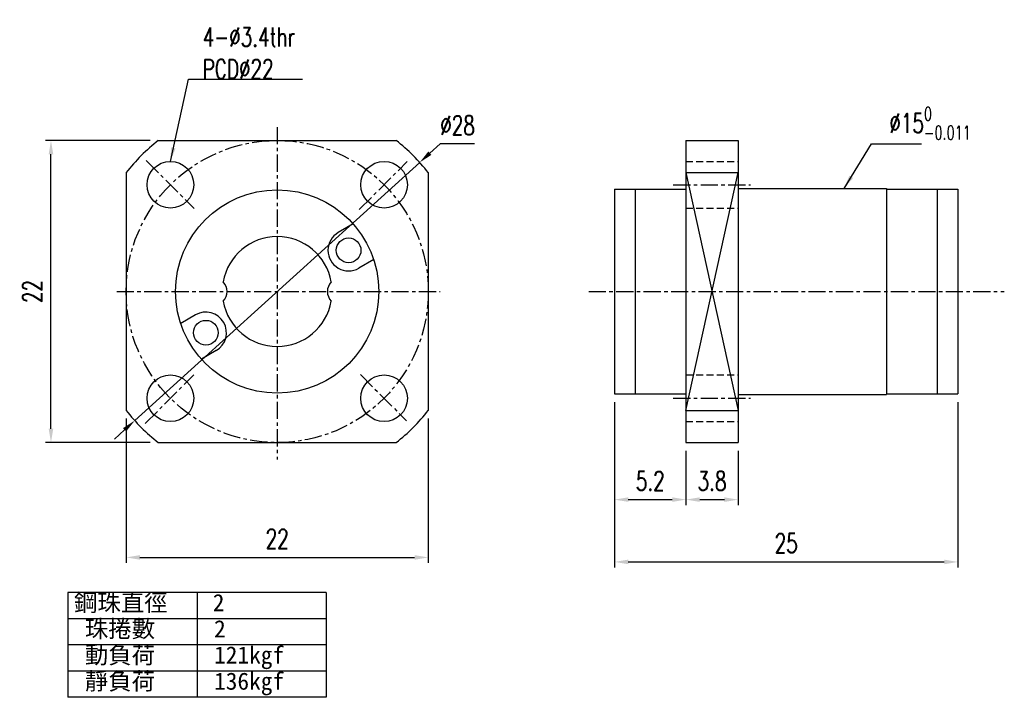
# Model space of a CAD drawing. Header units: millimetres. Extents: x 20.6 to 92.3, y 19.6 to 69.
import ezdxf

# ---------------------------------------------------------------- set-up
doc = ezdxf.new("R2010")
doc.units = ezdxf.units.MM
doc.linetypes.add('CENTER', pattern=[2, 1.25, -0.25, 0.25, -0.25])
doc.linetypes.add('DASHED', pattern=[0.75, 0.5, -0.25])
for name, color, linetype in [('CL', 1, 'CENTER'), ('DIM', 4, 'Continuous'), ('HID', 2, 'DASHED'), ('OUT', 3, 'Continuous')]:
    doc.layers.add(name, color=color, linetype=linetype)
doc.styles.add('DIM-7', font='SIMPLEX.shx', dxfattribs={"width": 0.7, "bigfont": 'chineset.shx'})
doc.styles.add('T', font='kaiu.ttf')
doc.dimstyles.new('CNS', dxfattribs={"dimscale": 0.4, "dimtxt": 3.5, "dimasz": 2.5, "dimexe": 1, "dimexo": 1.5, "dimgap": 0.09, "dimtad": 0, "dimtoh": 1, "dimdsep": 46, "dimtxsty": 'DIM-7', "dimcen": 0.09, "dimclrd": 256, "dimclre": 256, "dimclrt": 4, "dimadec": 0, "dimazin": 0, "dimtfac": 1, "dimtmove": 1, "dimatfit": 0, "dimfxl": 1, "dimtvp": 0.971429, "dimtolj": 1, "dimarcsym": 0})

# ---------------------------------------------------------------- blocks, each defined once
blk = doc.blocks.new('*D7')
at = {"layer": 'DEFPOINTS', "color": 0, "transparency": 16777216}
for p in [(28.324, 40.5), (50.324, 40.5), (50.324, 29.792)]:
    blk.add_point(p, dxfattribs=at)
at = {"layer": 'DIM', "lineweight": -2, "transparency": 16777216}
for p, q in [((28.324, 39.9), (28.324, 29.392)), ((50.324, 39.9), (50.324, 29.392)), ((29.324, 29.792), (49.324, 29.792))]:
    blk.add_line(p, q, dxfattribs=at)
at = {"layer": 'DIM', "transparency": 16777216}
for points in [[(29.324, 29.959), (29.324, 29.626), (28.324, 29.792)], [(49.324, 29.959), (49.324, 29.626), (50.324, 29.792)]]:
    blk.add_solid(points, dxfattribs=at)
at = {"layer": 'DIM', "color": 4, "transparency": 16777216, "insert": (39.324, 31.152), "char_height": 1.4, "attachment_point": 5, "style": 'DIM-7'}
blk.add_mtext('\\A1;22', dxfattribs=at)
blk = doc.blocks.new('*D8')
at = {"layer": 'DEFPOINTS', "color": 0, "transparency": 16777216}
for p in [(22.852, 60.16), (30.664, 60.16), (30.664, 38.16)]:
    blk.add_point(p, dxfattribs=at)
at = {"layer": 'DIM', "lineweight": -2, "transparency": 16777216}
for p, q in [((30.064, 60.16), (22.452, 60.16)), ((22.852, 39.16), (22.852, 59.16)), ((30.064, 38.16), (22.452, 38.16))]:
    blk.add_line(p, q, dxfattribs=at)
at = {"layer": 'DIM', "transparency": 16777216}
for points in [[(22.686, 59.16), (23.019, 59.16), (22.852, 60.16)], [(22.686, 39.16), (23.019, 39.16), (22.852, 38.16)]]:
    blk.add_solid(points, dxfattribs=at)
at = {"layer": 'DIM', "color": 4, "transparency": 16777216, "insert": (21.492, 49.16), "char_height": 1.4, "attachment_point": 5, "rotation": 90, "style": 'DIM-7'}
blk.add_mtext('\\A1;22', dxfattribs=at)
blk = doc.blocks.new('*D9')
at = {"layer": 'DEFPOINTS', "color": 0, "transparency": 16777216}
for p in [(49.698, 58.562), (28.951, 39.759)]:
    blk.add_point(p, dxfattribs=at)
at = {"layer": 'DIM', "lineweight": -2, "transparency": 16777216}
for p, q in [((51.18, 59.905), (50.439, 59.233)), ((53.689, 59.905), (51.18, 59.905)), ((28.951, 39.759), (49.698, 58.562)), ((28.21, 39.087), (27.469, 38.415))]:
    blk.add_line(p, q, dxfattribs=at)
at = {"layer": 'DIM', "transparency": 16777216}
for points in [[(50.327, 59.357), (50.551, 59.11), (49.698, 58.562)], [(28.098, 39.211), (28.322, 38.964), (28.951, 39.759)]]:
    blk.add_solid(points, dxfattribs=at)
at = {"layer": 'DIM', "color": 4, "transparency": 16777216, "insert": (52.452, 61.265), "char_height": 1.4, "attachment_point": 5, "style": 'DIM-7'}
blk.add_mtext('\\A1;∅28', dxfattribs=at)
blk = doc.blocks.new('*D10')
at = {"layer": 'DEFPOINTS', "color": 0, "transparency": 16777216}
for p in [(63.884, 41.71), (88.884, 41.71), (88.884, 29.465)]:
    blk.add_point(p, dxfattribs=at)
at = {"layer": 'DIM', "lineweight": -2, "transparency": 16777216}
for p, q in [((63.884, 41.11), (63.884, 29.065)), ((88.884, 41.11), (88.884, 29.065)), ((64.884, 29.465), (87.884, 29.465))]:
    blk.add_line(p, q, dxfattribs=at)
at = {"layer": 'DIM', "transparency": 16777216}
for points in [[(64.884, 29.632), (64.884, 29.298), (63.884, 29.465)], [(87.884, 29.632), (87.884, 29.298), (88.884, 29.465)]]:
    blk.add_solid(points, dxfattribs=at)
at = {"layer": 'DIM', "color": 4, "transparency": 16777216, "insert": (76.384, 30.825), "char_height": 1.4, "attachment_point": 5, "style": 'DIM-7'}
blk.add_mtext('\\A1;25', dxfattribs=at)
blk = doc.blocks.new('*D11')
at = {"layer": 'DEFPOINTS', "color": 0, "transparency": 16777216}
for p in [(63.884, 41.71), (69.084, 38.16), (69.084, 34.003)]:
    blk.add_point(p, dxfattribs=at)
at = {"layer": 'DIM', "lineweight": -2, "transparency": 16777216}
for p, q in [((63.884, 41.11), (63.884, 33.603)), ((69.084, 37.56), (69.084, 33.603)), ((64.884, 34.003), (68.084, 34.003))]:
    blk.add_line(p, q, dxfattribs=at)
at = {"layer": 'DIM', "transparency": 16777216}
for points in [[(64.884, 34.17), (64.884, 33.837), (63.884, 34.003)], [(68.084, 34.17), (68.084, 33.837), (69.084, 34.003)]]:
    blk.add_solid(points, dxfattribs=at)
at = {"layer": 'DIM', "color": 4, "transparency": 16777216, "insert": (66.484, 35.363), "char_height": 1.4, "attachment_point": 5, "style": 'DIM-7'}
blk.add_mtext('\\A1;5.2', dxfattribs=at)
blk = doc.blocks.new('*D12')
at = {"layer": 'DEFPOINTS', "color": 0, "transparency": 16777216}
for p in [(69.084, 38.16), (72.884, 38.16), (72.884, 34.003)]:
    blk.add_point(p, dxfattribs=at)
at = {"layer": 'DIM', "lineweight": -2, "transparency": 16777216}
for p, q in [((69.084, 37.56), (69.084, 33.603)), ((72.884, 37.56), (72.884, 33.603)), ((70.084, 34.003), (71.884, 34.003))]:
    blk.add_line(p, q, dxfattribs=at)
at = {"layer": 'DIM', "transparency": 16777216}
for points in [[(70.084, 34.17), (70.084, 33.837), (69.084, 34.003)], [(71.884, 34.17), (71.884, 33.837), (72.884, 34.003)]]:
    blk.add_solid(points, dxfattribs=at)
at = {"layer": 'DIM', "color": 4, "transparency": 16777216, "insert": (70.984, 35.363), "char_height": 1.4, "attachment_point": 5, "style": 'DIM-7'}
blk.add_mtext('\\A1;3.8', dxfattribs=at)

msp = doc.modelspace()

# ---------------------------------------------------------------- linework, layer by layer
at = {"layer": 'CL'}
for p, q in [((39.324, 61.13), (39.324, 36.914)), ((29.794, 58.69), (33.288, 55.196)), ((45.296, 55.132), (48.79, 58.626)), ((68.158, 56.938), (73.785, 56.938)), ((27.638, 49.16), (51.181, 49.16)), ((62.004, 49.16), (92.262, 49.16)), ((29.712, 39.548), (33.244, 43.08)), ((45.378, 43.107), (48.741, 39.743)), ((68.158, 41.382), (73.785, 41.382))]:
    msp.add_line(p, q, dxfattribs=at)
msp.add_circle((39.324, 49.16), 11, dxfattribs=at)
at = {"layer": 'DIM'}
for p, q in [((24.084, 27.23), (24.084, 19.605)), ((42.895, 27.23), (24.084, 27.23)), ((33.49, 27.23), (33.49, 19.605)), ((42.895, 27.23), (42.895, 19.605)), ((42.895, 25.324), (24.084, 25.324)), ((42.895, 23.418), (24.084, 23.418)), ((42.895, 21.511), (24.084, 21.511)), ((42.895, 19.605), (24.084, 19.605))]:
    msp.add_line(p, q, dxfattribs=at)
at = {"layer": 'HID'}
for p, q in [((69.084, 58.638), (72.884, 58.638)), ((69.084, 55.238), (72.884, 55.238)), ((69.084, 43.082), (72.884, 43.082)), ((69.084, 39.682), (72.884, 39.682))]:
    msp.add_line(p, q, dxfattribs=at)
at = {"layer": 'OUT'}
for p, q in [((30.664, 60.16), (47.985, 60.16)), ((69.084, 60.16), (69.084, 38.16)), ((69.084, 60.16), (72.884, 60.16)), ((72.884, 60.16), (72.884, 38.16)), ((28.324, 57.821), (28.324, 40.5)), ((50.324, 57.821), (50.324, 40.5)), ((69.084, 57.821), (72.884, 40.5)), ((69.084, 40.5), (72.884, 57.821)), ((69.084, 57.821), (72.884, 57.821)), ((72.884, 56.66), (72.884, 41.66)), ((72.884, 56.66), (83.684, 56.66)), ((83.684, 56.66), (83.684, 41.66)), ((63.884, 56.61), (63.884, 41.71)), ((63.884, 56.61), (69.084, 56.61)), ((65.384, 56.61), (65.384, 41.71)), ((83.684, 56.61), (88.884, 56.61)), ((87.384, 56.61), (87.384, 41.71)), ((88.884, 56.61), (88.884, 41.71)), ((44.85, 54.082), (43.77, 53.459)), ((46.35, 51.484), (45.27, 50.861)), ((33.378, 47.459), (32.299, 46.836)), ((34.878, 44.861), (33.799, 44.238)), ((63.884, 41.71), (69.084, 41.71)), ((72.884, 41.66), (83.684, 41.66)), ((83.684, 41.71), (88.884, 41.71)), ((69.084, 40.5), (72.884, 40.5)), ((30.664, 38.16), (47.985, 38.16)), ((69.084, 38.16), (72.884, 38.16))]:
    msp.add_line(p, q, dxfattribs=at)
for centre, radius in [((31.546, 56.938), 1.7), ((47.103, 56.938), 1.7), ((39.324, 49.16), 7.4), ((44.52, 52.16), 0.9), ((34.128, 46.16), 0.9), ((31.546, 41.382), 1.7), ((47.103, 41.382), 1.7)]:
    msp.add_circle(centre, radius, dxfattribs=at)
for centre, radius, start, end in [((39.324, 49.16), 14, 128.21321, 141.78679), ((39.324, 49.16), 14, 38.21321, 51.78679), ((39.324, 49.16), 4, 10.10894, 169.89106), ((44.52, 52.16), 1.5, 120, 300), ((34.674, 49.16), 1, 315.40577, 44.59423), ((43.974, 49.16), 1, 135.40577, 224.59423), ((39.324, 49.16), 4, 190.10894, 349.89106), ((34.128, 46.16), 1.5, 300, 120), ((39.324, 49.16), 14, 218.21321, 231.78679), ((39.324, 49.16), 14, 308.21321, 321.78679)]:
    msp.add_arc(centre, radius, start, end, dxfattribs=at)

# ---------------------------------------------------------------- texts
at = {"layer": 'DIM', "style": 'T'}
for s, p in [('鋼珠直徑', (24.526, 25.877)), ('2', (34.632, 25.877)), ('珠捲數', (25.319, 23.971)), ('2', (34.725, 23.971)), ('動負荷', (25.319, 22.064)), ('121kgf', (34.725, 22.064)), ('靜負荷', (25.319, 20.158)), ('136kgf', (34.725, 20.158))]:
    msp.add_text(s, height=1.25, dxfattribs=at).set_placement(p)
at = {"layer": 'DIM', "color": 4, "char_height": 1.4, "attachment_point": 7, "style": 'DIM-7'}
for s, insert in [('4-%%C3.4thr\\PPCD%%C22', (33.894, 64.666)), ('\\A1;%%C15{\\H0.7x;\\S0^ -0.011;}', (83.892, 60.237))]:
    msp.add_mtext(s, dxfattribs=dict(at, insert=insert))

# ---------------------------------------------------------------- dimensions: what is measured, and where the dimension line sits
at = {"layer": 'DIM'}
dim = msp.add_diameter_dim_2p(p1=(28.951, 39.759), p2=(49.698, 58.562), dimstyle='CNS', dxfattribs=at)
dim.commit()
dim.dimension.update_dxf_attribs({"geometry": '*D9', "text_midpoint": (52.452, 61.265)})
dim = msp.add_linear_dim(base=(22.852, 60.16), p1=(30.664, 38.16), p2=(30.664, 60.16), angle=90, dimstyle='CNS', dxfattribs=at)
dim.commit()
dim.dimension.update_dxf_attribs({"geometry": '*D8', "text_midpoint": (21.492, 49.16)})
for base, p1, p2, picture, middle in [((88.884, 29.465), (63.884, 41.71), (88.884, 41.71), '*D10', (76.384, 30.825)), ((69.084, 34.003), (63.884, 41.71), (69.084, 38.16), '*D11', (66.484, 35.363)), ((50.324, 29.792), (28.324, 40.5), (50.324, 40.5), '*D7', (39.324, 31.152)), ((72.884, 34.003), (69.084, 38.16), (72.884, 38.16), '*D12', (70.984, 35.363))]:
    dim = msp.add_linear_dim(base=base, p1=p1, p2=p2, dimstyle='CNS', dxfattribs=at)
    dim.commit()
    dim.dimension.update_dxf_attribs({"geometry": picture, "text_midpoint": middle})

# ---------------------------------------------------------------- leaders
at = {"layer": 'DIM', "annotation_type": 0, "has_hookline": 1, "hookline_direction": 0, "text_width": 7.28}
msp.add_leader([(31.546, 58.638), (32.858, 64.63), (33.858, 64.63)], dimstyle='CNS', override={"dimgap": 0.09, "dimtad": 1}, dxfattribs=at)
at = {"layer": 'DIM'}
msp.add_leader([(80.594, 56.66), (82.601, 59.921), (86.242, 59.921)], dimstyle='CNS', override={"dimgap": 0.09, "dimtad": 1}, dxfattribs=at)

doc.saveas('drawing.dxf')
